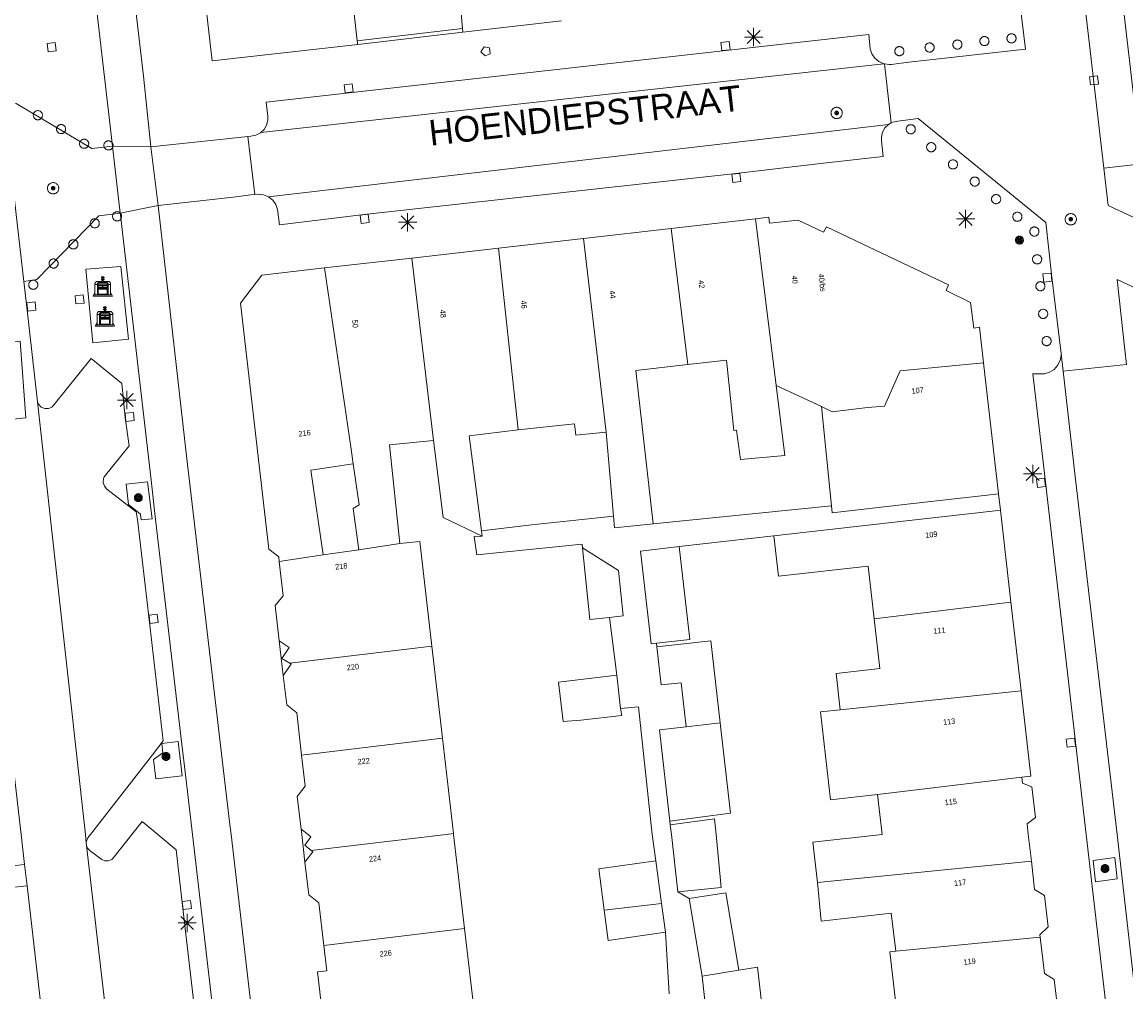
# Model space of a CAD drawing. Header units: metres. Extents: x 135779 to 137489, y 452643 to 455118.
# Tile 103 of 256: x 136227 to 136287, y 453391 to 453444. Entities that reach past the tile are written whole.
import ezdxf
from ezdxf.enums import TextEntityAlignment as Align

# ---------------------------------------------------------------- set-up
doc = ezdxf.new("R2010")
doc.units = ezdxf.units.M
for name, color, linetype, lineweight in [('KTop_BAK_Afval apart plaats', 96, 'Continuous', 13), ('KTop_NAR_Huisnummer (t)', 7, 'Continuous', 13), ('KTop_NAR_Huisnummer tijdelijk (t)', 7, 'Continuous', 13), ('KTop_ORL_Weg_Straatnaam (t)', 7, 'Continuous', 13), ('KTop_PAL_Afsluitpaal', 222, 'Continuous', 13), ('KTop_PAL_Lichtmast', 40, 'Continuous', 13), ('KTop_PND_Grondvlaksituatie van BAG-pand [tachy]', 1, 'Continuous', 13), ('KTop_PND_Pandscheiding', 40, 'Continuous', 13), ('KTop_PUT_Brandkraan of -put', 1, 'Continuous', 13), ('KTop_PUT_Inspectie- of rioolput', 15, 'Continuous', 13), ('KTop_PUT_Kolk', 15, 'Continuous', 13), ('KTop_SHD_Muur', 15, 'Continuous', 13), ('KTop_VGO_Boom', 92, 'Continuous', 13), ('KTop_WGD_Fietspad', 40, 'Continuous', 13), ('KTop_WGD_Parkeervlak', 251, 'Continuous', 13), ('KTop_WGD_Rijbaan_Lokale weg', 251, 'Continuous', 13), ('KTop_WGD_Rijbaan_Lokale weg_verkeersdrempel', 40, 'Continuous', 13), ('KTop_WGD_Voetpad', 251, 'Continuous', 13), ('KTop_WGD_Voetpad_achterpad', 251, 'Continuous', 13)]:
    doc.layers.add(name, color=color, linetype=linetype, lineweight=lineweight)
doc.styles.add('Style-ROVU', font='ROVU.shx')
doc.styles.add('Style-ROVUCURSIEF', font='ROVUCURSIEF.shx')

# ---------------------------------------------------------------- blocks, each defined once
blk = doc.blocks.new('BAK_Afval_apart_plaats')
at = {"layer": 'KTop_BAK_Afval apart plaats'}
for p, q in [((-0.43, 0.141), (-0.425, 0.168)), ((-0.43, 0.118), (-0.43, 0.141)), ((-0.29, 0.118), (-0.43, 0.118)), ((-0.43, 0.118), (-0.43, -0.457)), ((-0.29, 0.118), (-0.43, 0.118)), ((-0.425, 0.168), (-0.416, 0.193)), ((-0.416, 0.193), (-0.403, 0.215)), ((-0.403, 0.215), (-0.384, 0.24)), ((-0.384, 0.24), (-0.364, 0.258)), ((-0.364, 0.258), (-0.342, 0.272)), ((-0.342, 0.272), (0, 0.272)), ((-0.282, 0.167), (-0.29, 0.146)), ((-0.282, 0.167), (-0.29, 0.146)), ((-0.29, 0.146), (-0.29, 0.118)), ((-0.29, 0.146), (-0.29, 0.118)), ((-0.29, -0.429), (-0.29, 0.118)), ((-0.29, 0.118), (-0.29, -0.429)), ((-0.273, 0.186), (-0.282, 0.167)), ((-0.273, 0.186), (-0.282, 0.167)), ((-0.248, 0.217), (-0.273, 0.186)), ((-0.248, 0.217), (-0.273, 0.186)), ((0.248, 0.217), (-0.248, 0.217)), ((0.248, 0.217), (-0.248, 0.217)), ((-0.242, 0.081), (-0.242, 0.153)), ((-0.242, 0.153), (0.242, 0.153)), ((0.242, 0.081), (-0.242, 0.081)), ((-0.242, 0.034), (-0.242, 0.081)), ((-0.242, 0.081), (0.242, 0.081)), ((-0.242, -0.059), (-0.242, 0.034)), ((-0.242, 0.034), (0.242, 0.034)), ((0.242, 0.034), (-0.242, 0.034)), ((-0.073, 0.513), (-0.072, 0.515)), ((-0.073, 0.513), (-0.073, 0.49)), ((-0.072, 0.511), (-0.073, 0.513)), ((-0.072, 0.511), (-0.073, 0.513)), ((-0.073, 0.49), (-0.072, 0.488)), ((-0.073, 0.399), (-0.073, 0.376)), ((-0.072, 0.397), (-0.073, 0.399)), ((-0.073, 0.376), (-0.072, 0.374)), ((-0.072, 0.515), (-0.071, 0.516)), ((-0.07, 0.51), (-0.072, 0.511)), ((-0.07, 0.51), (-0.072, 0.511)), ((-0.072, 0.488), (-0.07, 0.486)), ((-0.07, 0.396), (-0.072, 0.397)), ((-0.072, 0.374), (-0.07, 0.373)), ((-0.071, 0.516), (-0.07, 0.517)), ((-0.07, 0.517), (-0.067, 0.519)), ((-0.069, 0.509), (-0.07, 0.51)), ((-0.069, 0.509), (-0.07, 0.51)), ((-0.07, 0.486), (-0.069, 0.485)), ((-0.069, 0.395), (-0.07, 0.396)), ((-0.07, 0.373), (-0.069, 0.371)), ((-0.066, 0.507), (-0.069, 0.509)), ((-0.066, 0.507), (-0.069, 0.509)), ((-0.069, 0.485), (-0.066, 0.484)), ((-0.066, 0.394), (-0.069, 0.395)), ((-0.069, 0.371), (-0.066, 0.37)), ((-0.067, 0.519), (-0.065, 0.52)), ((-0.063, 0.506), (-0.066, 0.507)), ((-0.063, 0.506), (-0.066, 0.507)), ((-0.066, 0.484), (-0.063, 0.483)), ((-0.063, 0.392), (-0.066, 0.394)), ((-0.066, 0.37), (-0.063, 0.369)), ((-0.065, 0.52), (-0.061, 0.521)), ((-0.059, 0.505), (-0.063, 0.506)), ((-0.059, 0.505), (-0.063, 0.506)), ((-0.063, 0.483), (-0.059, 0.482)), ((-0.059, 0.391), (-0.063, 0.392)), ((-0.063, 0.369), (-0.059, 0.368)), ((-0.061, 0.521), (-0.055, 0.523)), ((-0.054, 0.504), (-0.059, 0.505)), ((-0.054, 0.504), (-0.059, 0.505)), ((-0.059, 0.482), (-0.054, 0.481)), ((-0.054, 0.39), (-0.059, 0.391)), ((-0.059, 0.368), (-0.054, 0.367)), ((-0.055, 0.523), (-0.049, 0.524)), ((-0.048, 0.503), (-0.054, 0.504)), ((-0.048, 0.503), (-0.054, 0.504)), ((-0.054, 0.481), (-0.048, 0.48)), ((-0.048, 0.389), (-0.054, 0.39)), ((-0.054, 0.367), (-0.048, 0.366)), ((-0.049, 0.524), (-0.043, 0.525)), ((-0.043, 0.502), (-0.048, 0.503)), ((-0.043, 0.502), (-0.048, 0.503)), ((-0.048, 0.48), (-0.043, 0.479)), ((-0.043, 0.388), (-0.048, 0.389)), ((-0.048, 0.366), (-0.043, 0.365)), ((-0.043, 0.525), (-0.035, 0.526)), ((-0.036, 0.501), (-0.043, 0.502)), ((-0.036, 0.501), (-0.043, 0.502)), ((-0.043, 0.479), (-0.036, 0.478)), ((-0.036, 0.388), (-0.043, 0.388)), ((-0.043, 0.365), (-0.036, 0.364)), ((-0.03, 0.501), (-0.036, 0.501)), ((-0.03, 0.501), (-0.036, 0.501)), ((-0.036, 0.478), (-0.03, 0.478)), ((-0.03, 0.387), (-0.036, 0.388)), ((-0.036, 0.364), (-0.03, 0.364)), ((-0.035, 0.526), (-0.029, 0.527)), ((-0.021, 0.5), (-0.03, 0.501)), ((-0.021, 0.5), (-0.03, 0.501)), ((-0.03, 0.478), (-0.028, 0.478)), ((-0.021, 0.387), (-0.03, 0.387)), ((-0.03, 0.364), (-0.028, 0.364)), ((-0.029, 0.527), (-0.023, 0.527)), ((-0.028, 0.478), (-0.021, 0.477)), ((-0.028, 0.468), (-0.028, 0.478)), ((-0.028, 0.478), (-0.021, 0.477)), ((-0.028, 0.4), (-0.028, 0.468)), ((-0.028, 0.468), (-0.021, 0.468)), ((-0.021, 0.468), (-0.028, 0.468)), ((-0.021, 0.4), (-0.028, 0.4)), ((-0.028, 0.364), (-0.021, 0.363)), ((-0.028, 0.355), (-0.028, 0.364)), ((-0.028, 0.364), (-0.021, 0.363)), ((-0.028, 0.272), (-0.028, 0.355)), ((-0.028, 0.355), (-0.021, 0.354)), ((-0.021, 0.354), (-0.028, 0.355)), ((0.028, 0.272), (-0.028, 0.272)), ((-0.023, 0.527), (-0.013, 0.528)), ((-0.014, 0.5), (-0.021, 0.5)), ((-0.014, 0.5), (-0.021, 0.5)), ((-0.021, 0.477), (-0.014, 0.477)), ((-0.021, 0.477), (-0.014, 0.477)), ((-0.021, 0.468), (-0.014, 0.468)), ((-0.014, 0.468), (-0.021, 0.468)), ((-0.014, 0.399), (-0.021, 0.4)), ((-0.014, 0.386), (-0.021, 0.387)), ((-0.021, 0.363), (-0.014, 0.363)), ((-0.021, 0.363), (-0.014, 0.363)), ((-0.021, 0.354), (-0.014, 0.354)), ((-0.014, 0.354), (-0.021, 0.354)), ((0, 0.5), (-0.014, 0.5)), ((0, 0.5), (-0.014, 0.5)), ((-0.014, 0.477), (0, 0.477)), ((-0.014, 0.477), (0, 0.477)), ((-0.014, 0.468), (0, 0.468)), ((0, 0.468), (-0.014, 0.468)), ((0, 0.399), (-0.014, 0.399)), ((0, 0.386), (-0.014, 0.386)), ((-0.014, 0.363), (0, 0.363)), ((-0.014, 0.363), (0, 0.363)), ((-0.014, 0.354), (0, 0.354)), ((0, 0.354), (-0.014, 0.354)), ((-0.013, 0.528), (-0.005, 0.528)), ((-0.005, 0.528), (0, 0.528)), ((0, 0.528), (0.005, 0.528)), ((0, 0.5), (0, 0.477)), ((0, 0.477), (0, 0.5)), ((0, 0.477), (0, 0.5)), ((0, 0.5), (0.014, 0.5)), ((0.014, 0.5), (0, 0.5)), ((0.014, 0.477), (0, 0.477)), ((0, 0.477), (0.014, 0.477)), ((0.014, 0.468), (0, 0.468)), ((0, 0.468), (0, 0.399)), ((0, 0.468), (0, 0.399)), ((0.014, 0.468), (0, 0.468)), ((0, 0.399), (0.014, 0.399)), ((0, 0.363), (0, 0.386)), ((0, 0.363), (0, 0.386)), ((0, 0.386), (0.014, 0.386)), ((0.014, 0.363), (0, 0.363)), ((0, 0.363), (0.014, 0.363)), ((0, 0.354), (0.014, 0.354)), ((0, 0.272), (0, 0.354)), ((0, 0.354), (0, 0.272)), ((0.014, 0.354), (0, 0.354)), ((0, 0.272), (0.342, 0.272)), ((0.028, 0.272), (0, 0.272)), ((0, 0.272), (0.028, 0.272)), ((0.005, 0.528), (0.013, 0.528)), ((0.013, 0.528), (0.023, 0.527)), ((0.014, 0.5), (0.021, 0.5)), ((0.021, 0.5), (0.014, 0.5)), ((0.021, 0.477), (0.014, 0.477)), ((0.014, 0.477), (0.021, 0.477)), ((0.021, 0.468), (0.014, 0.468)), ((0.021, 0.468), (0.014, 0.468)), ((0.014, 0.399), (0.021, 0.4)), ((0.014, 0.386), (0.021, 0.387)), ((0.021, 0.363), (0.014, 0.363)), ((0.014, 0.363), (0.021, 0.363)), ((0.014, 0.354), (0.021, 0.354)), ((0.021, 0.354), (0.014, 0.354)), ((0.021, 0.5), (0.03, 0.501)), ((0.03, 0.501), (0.021, 0.5)), ((0.028, 0.478), (0.021, 0.477)), ((0.021, 0.477), (0.028, 0.478)), ((0.021, 0.468), (0.028, 0.468)), ((0.028, 0.468), (0.021, 0.468)), ((0.028, 0.468), (0.021, 0.468)), ((0.021, 0.4), (0.028, 0.4)), ((0.021, 0.387), (0.03, 0.387)), ((0.028, 0.364), (0.021, 0.363)), ((0.021, 0.363), (0.028, 0.364)), ((0.021, 0.354), (0.028, 0.355)), ((0.028, 0.355), (0.021, 0.354)), ((0.023, 0.527), (0.029, 0.527)), ((0.03, 0.478), (0.028, 0.478)), ((0.028, 0.478), (0.028, 0.468)), ((0.028, 0.4), (0.028, 0.468)), ((0.03, 0.364), (0.028, 0.364)), ((0.028, 0.364), (0.028, 0.355)), ((0.028, 0.355), (0.028, 0.272)), ((0.029, 0.527), (0.035, 0.526)), ((0.03, 0.501), (0.036, 0.501)), ((0.036, 0.501), (0.03, 0.501)), ((0.036, 0.478), (0.03, 0.478)), ((0.03, 0.387), (0.036, 0.388)), ((0.036, 0.364), (0.03, 0.364)), ((0.035, 0.526), (0.043, 0.525)), ((0.036, 0.501), (0.043, 0.502)), ((0.043, 0.502), (0.036, 0.501)), ((0.043, 0.479), (0.036, 0.478)), ((0.036, 0.388), (0.043, 0.388)), ((0.043, 0.365), (0.036, 0.364)), ((0.043, 0.525), (0.049, 0.524)), ((0.043, 0.502), (0.048, 0.503)), ((0.048, 0.503), (0.043, 0.502)), ((0.048, 0.48), (0.043, 0.479)), ((0.043, 0.388), (0.048, 0.389)), ((0.048, 0.366), (0.043, 0.365)), ((0.048, 0.503), (0.054, 0.504)), ((0.054, 0.504), (0.048, 0.503)), ((0.054, 0.481), (0.048, 0.48)), ((0.048, 0.389), (0.054, 0.39)), ((0.054, 0.367), (0.048, 0.366)), ((0.049, 0.524), (0.055, 0.523)), ((0.054, 0.504), (0.059, 0.505)), ((0.059, 0.505), (0.054, 0.504)), ((0.059, 0.482), (0.054, 0.481)), ((0.054, 0.39), (0.059, 0.391)), ((0.059, 0.368), (0.054, 0.367)), ((0.055, 0.523), (0.061, 0.521)), ((0.059, 0.505), (0.063, 0.506)), ((0.063, 0.506), (0.059, 0.505)), ((0.063, 0.483), (0.059, 0.482)), ((0.059, 0.391), (0.063, 0.392)), ((0.063, 0.369), (0.059, 0.368)), ((0.061, 0.521), (0.065, 0.52)), ((0.063, 0.506), (0.066, 0.507)), ((0.066, 0.507), (0.063, 0.506)), ((0.066, 0.484), (0.063, 0.483)), ((0.063, 0.392), (0.066, 0.394)), ((0.066, 0.37), (0.063, 0.369)), ((0.065, 0.52), (0.067, 0.519)), ((0.066, 0.507), (0.069, 0.509)), ((0.069, 0.509), (0.066, 0.507)), ((0.069, 0.485), (0.066, 0.484)), ((0.066, 0.394), (0.069, 0.395)), ((0.069, 0.371), (0.066, 0.37)), ((0.067, 0.519), (0.07, 0.517)), ((0.069, 0.509), (0.07, 0.51)), ((0.07, 0.51), (0.069, 0.509)), ((0.07, 0.486), (0.069, 0.485)), ((0.069, 0.395), (0.07, 0.396)), ((0.07, 0.373), (0.069, 0.371)), ((0.07, 0.517), (0.071, 0.516)), ((0.07, 0.51), (0.072, 0.511)), ((0.072, 0.511), (0.07, 0.51)), ((0.072, 0.488), (0.07, 0.486)), ((0.07, 0.396), (0.072, 0.397)), ((0.072, 0.374), (0.07, 0.373)), ((0.071, 0.516), (0.072, 0.515)), ((0.072, 0.515), (0.073, 0.513)), ((0.072, 0.511), (0.073, 0.513)), ((0.073, 0.513), (0.072, 0.511)), ((0.073, 0.49), (0.072, 0.488)), ((0.072, 0.397), (0.073, 0.399)), ((0.073, 0.376), (0.072, 0.374)), ((0.073, 0.513), (0.073, 0.49)), ((0.073, 0.399), (0.073, 0.376)), ((0.242, 0.153), (0.242, 0.081)), ((0.242, 0.081), (0.242, 0.034)), ((0.242, 0.034), (0.242, -0.059)), ((0.273, 0.186), (0.248, 0.217)), ((0.273, 0.186), (0.248, 0.217)), ((0.282, 0.167), (0.273, 0.186)), ((0.282, 0.167), (0.273, 0.186)), ((0.29, 0.146), (0.282, 0.167)), ((0.29, 0.146), (0.282, 0.167)), ((0.29, 0.118), (0.29, 0.146)), ((0.29, 0.118), (0.29, 0.146)), ((0.43, 0.118), (0.29, 0.118)), ((0.29, 0.118), (0.29, -0.429)), ((0.43, 0.118), (0.29, 0.118)), ((0.29, -0.429), (0.29, 0.118)), ((0.342, 0.272), (0.364, 0.258)), ((0.364, 0.258), (0.384, 0.24)), ((0.384, 0.24), (0.403, 0.215)), ((0.403, 0.215), (0.416, 0.193)), ((0.416, 0.193), (0.425, 0.168)), ((0.425, 0.168), (0.43, 0.141)), ((0.43, 0.141), (0.43, 0.118)), ((0.43, -0.457), (0.43, 0.118)), ((-0.528, -0.528), (-0.43, -0.332)), ((0.528, -0.528), (-0.528, -0.528)), ((-0.43, -0.332), (-0.43, -0.457)), ((-0.43, -0.457), (0.43, -0.457)), ((-0.43, -0.457), (0.43, -0.457)), ((0.29, -0.429), (-0.29, -0.429)), ((-0.29, -0.429), (0.29, -0.429)), ((0.242, -0.059), (-0.242, -0.059)), ((-0.242, -0.059), (-0.242, -0.092)), ((0.242, -0.059), (-0.242, -0.059)), ((-0.242, -0.092), (0.242, -0.092)), ((-0.242, -0.11), (-0.242, -0.092)), ((-0.242, -0.092), (0.242, -0.092)), ((0.242, -0.11), (-0.242, -0.11)), ((0.242, -0.11), (-0.242, -0.11)), ((-0.242, -0.147), (0.242, -0.147)), ((-0.242, -0.41), (-0.242, -0.147)), ((0.242, -0.41), (-0.242, -0.41)), ((0.242, -0.11), (0.242, -0.059)), ((0.242, -0.092), (0.242, -0.11)), ((0.242, -0.092), (0.242, -0.11)), ((0.242, -0.147), (0.242, -0.41)), ((0.43, -0.457), (0.43, -0.332)), ((0.43, -0.332), (0.528, -0.528))]:
    blk.add_line(p, q, dxfattribs=at)
at = {"layer": 'KTop_BAK_Afval apart plaats', "flags": 128}
blk.add_lwpolyline([(0.029, 0.413), (0.035, 0.412), (0.043, 0.411), (0.049, 0.41), (0.055, 0.409), (0.061, 0.407), (0.065, 0.406), (0.067, 0.405), (0.07, 0.403), (0.071, 0.402), (0.072, 0.401), (0.073, 0.399), (0.072, 0.397), (0.07, 0.396), (0.069, 0.395), (0.066, 0.394), (0.063, 0.392), (0.059, 0.391), (0.054, 0.39), (0.048, 0.389), (0.043, 0.388), (0.036, 0.388), (0.03, 0.387), (0.021, 0.387), (0.014, 0.386), (0, 0.386), (-0.014, 0.386), (-0.021, 0.387), (-0.03, 0.387), (-0.036, 0.388), (-0.043, 0.388), (-0.048, 0.389), (-0.054, 0.39), (-0.059, 0.391), (-0.063, 0.392), (-0.066, 0.394), (-0.069, 0.395), (-0.07, 0.396), (-0.072, 0.397), (-0.073, 0.399), (-0.072, 0.401), (-0.071, 0.402), (-0.07, 0.403), (-0.067, 0.405), (-0.065, 0.406), (-0.061, 0.407), (-0.055, 0.409), (-0.049, 0.41), (-0.043, 0.411), (-0.035, 0.412), (-0.029, 0.413), (-0.028, 0.413), (-0.028, 0.4), (-0.021, 0.4), (-0.014, 0.399), (0, 0.399), (0.014, 0.399), (0.021, 0.4), (0.028, 0.4), (0.028, 0.413), (0.029, 0.413), (0.028, 0.413)], dxfattribs=at)
at = {"layer": 'KTop_BAK_Afval apart plaats'}
for p in [(0, 0), (-0.43, -0.457)]:
    blk.add_point(p, dxfattribs=at)
blk = doc.blocks.new('PAL_Lichtmast')
at = {"layer": 'KTop_PAL_Lichtmast'}
for p, q in [((-0.354, -0.354), (0.354, 0.354)), ((0.354, -0.354), (-0.354, 0.354)), ((0, -0.5), (0, 0.5)), ((-0.5, 0), (0.5, 0))]:
    blk.add_line(p, q, dxfattribs=at)
blk = doc.blocks.new('PAL_Afsluitpaal')
at = {"layer": 'KTop_PAL_Afsluitpaal', "flags": 128}
blk.add_lwpolyline([(0.25, 0), (0.249, 0.026), (0.245, 0.052), (0.238, 0.077), (0.228, 0.102), (0.217, 0.125), (0.202, 0.147), (0.186, 0.167), (0.167, 0.186), (0.147, 0.202), (0.125, 0.217), (0.102, 0.228), (0.077, 0.238), (0.052, 0.245), (0.026, 0.249), (0, 0.25), (-0.026, 0.249), (-0.052, 0.245), (-0.077, 0.238), (-0.102, 0.228), (-0.125, 0.217), (-0.147, 0.202), (-0.167, 0.186), (-0.186, 0.167), (-0.202, 0.147), (-0.217, 0.125), (-0.228, 0.102), (-0.238, 0.077), (-0.245, 0.052), (-0.249, 0.026), (-0.25, 0), (-0.249, -0.026), (-0.245, -0.052), (-0.238, -0.077), (-0.228, -0.102), (-0.217, -0.125), (-0.202, -0.147), (-0.186, -0.167), (-0.167, -0.186), (-0.147, -0.202), (-0.125, -0.217), (-0.102, -0.228), (-0.077, -0.238), (-0.052, -0.245), (-0.026, -0.249), (0, -0.25), (0.026, -0.249), (0.052, -0.245), (0.077, -0.238), (0.102, -0.228), (0.125, -0.217), (0.147, -0.202), (0.167, -0.186), (0.186, -0.167), (0.202, -0.147), (0.217, -0.125), (0.228, -0.102), (0.238, -0.077), (0.245, -0.052), (0.249, -0.026), (0.25, 0)], dxfattribs=at)
blk = doc.blocks.new('PUT_Brandkraan_of_-put')
at = {"layer": 'KTop_PUT_Brandkraan of -put'}
for p, q in [((-0.25, 0.034), (0, 0.25)), ((-0.158, -0.25), (-0.25, 0.034)), ((0, 0.25), (0.25, 0.033)), ((0.25, 0.033), (0.158, -0.25)), ((0.158, -0.25), (-0.158, -0.25))]:
    blk.add_line(p, q, dxfattribs=at)
blk = doc.blocks.new('PUT_Inspectie-_of_rioolput')
at = {"layer": 'KTop_PUT_Inspectie- of rioolput', "flags": 128}
for points in [[(0.31, 0), (0.308, 0.032), (0.303, 0.064), (0.294, 0.095), (0.283, 0.126), (0.268, 0.155), (0.25, 0.182), (0.23, 0.207), (0.207, 0.23), (0.182, 0.25), (0.154, 0.268), (0.126, 0.283), (0.095, 0.294), (0.064, 0.303), (0.032, 0.308), (0, 0.309), (-0.032, 0.308), (-0.064, 0.303), (-0.096, 0.294), (-0.126, 0.283), (-0.155, 0.268), (-0.182, 0.25), (-0.207, 0.23), (-0.23, 0.207), (-0.25, 0.182), (-0.268, 0.154), (-0.283, 0.126), (-0.294, 0.095), (-0.303, 0.064), (-0.308, 0.032), (-0.309, 0), (-0.308, -0.032), (-0.303, -0.064), (-0.294, -0.096), (-0.283, -0.126), (-0.268, -0.155), (-0.25, -0.182), (-0.23, -0.207), (-0.207, -0.23), (-0.182, -0.25), (-0.155, -0.268), (-0.126, -0.283), (-0.096, -0.294), (-0.064, -0.303), (-0.032, -0.308), (0, -0.309), (0.032, -0.308), (0.064, -0.303), (0.095, -0.294), (0.126, -0.283), (0.155, -0.268), (0.182, -0.25), (0.207, -0.23), (0.23, -0.207), (0.25, -0.182), (0.268, -0.155), (0.283, -0.126), (0.294, -0.096), (0.303, -0.064), (0.308, -0.032), (0.31, 0)], [(0.095, 0), (0.094, 0.009), (0.092, 0.019), (0.09, 0.029), (0.086, 0.038), (0.082, 0.047), (0.076, 0.055), (0.07, 0.063), (0.063, 0.07), (0.055, 0.076), (0.047, 0.082), (0.038, 0.086), (0.029, 0.09), (0.019, 0.092), (0.009, 0.094), (0, 0.094), (-0.01, 0.094), (-0.02, 0.092), (-0.029, 0.09), (-0.039, 0.086), (-0.048, 0.082), (-0.056, 0.076), (-0.064, 0.07), (-0.071, 0.063), (-0.077, 0.055), (-0.082, 0.047), (-0.087, 0.038), (-0.09, 0.029), (-0.093, 0.019), (-0.094, 0.009), (-0.095, 0), (-0.094, -0.01), (-0.093, -0.02), (-0.09, -0.029), (-0.087, -0.039), (-0.082, -0.048), (-0.077, -0.056), (-0.071, -0.064), (-0.064, -0.071), (-0.056, -0.077), (-0.047, -0.082), (-0.039, -0.087), (-0.029, -0.09), (-0.02, -0.093), (-0.01, -0.094), (0, -0.095), (0.009, -0.094), (0.019, -0.093), (0.029, -0.09), (0.038, -0.087), (0.047, -0.082), (0.055, -0.077), (0.063, -0.071), (0.07, -0.064), (0.076, -0.056), (0.082, -0.047), (0.086, -0.039), (0.09, -0.029), (0.092, -0.02), (0.094, -0.01), (0.095, 0)], [(0.035, 0), (0.034, 0.003), (0.034, 0.007), (0.033, 0.01), (0.031, 0.014), (0.03, 0.017), (0.028, 0.02), (0.026, 0.023), (0.023, 0.026), (0.02, 0.028), (0.017, 0.03), (0.014, 0.031), (0.01, 0.033), (0.007, 0.034), (0.003, 0.034), (0, 0.034), (-0.004, 0.034), (-0.007, 0.034), (-0.011, 0.033), (-0.014, 0.031), (-0.018, 0.03), (-0.021, 0.028), (-0.023, 0.026), (-0.026, 0.023), (-0.028, 0.02), (-0.03, 0.017), (-0.032, 0.014), (-0.033, 0.01), (-0.034, 0.007), (-0.035, 0.003), (-0.035, 0), (-0.035, -0.004), (-0.034, -0.007), (-0.033, -0.011), (-0.032, -0.014), (-0.03, -0.018), (-0.028, -0.021), (-0.026, -0.023), (-0.023, -0.026), (-0.021, -0.028), (-0.017, -0.03), (-0.014, -0.032), (-0.011, -0.033), (-0.007, -0.034), (-0.004, -0.035), (0, -0.035), (0.003, -0.035), (0.007, -0.034), (0.01, -0.033), (0.014, -0.032), (0.017, -0.03), (0.02, -0.028), (0.023, -0.026), (0.026, -0.023), (0.028, -0.021), (0.03, -0.017), (0.031, -0.014), (0.033, -0.011), (0.034, -0.007), (0.034, -0.004), (0.035, 0)], [(0.01, 0.02), (0.007, 0.02), (0.005, 0.021), (0.003, 0.022), (0.001, 0.022), (-0.001, 0.022), (-0.004, 0.022), (-0.006, 0.021), (-0.008, 0.02), (-0.01, 0.019), (-0.012, 0.018), (-0.014, 0.017), (-0.016, 0.015), (-0.017, 0.013), (-0.019, 0.012), (-0.02, 0.009), (-0.021, 0.007), (-0.022, 0.005), (-0.022, 0.003), (-0.022, 0.001), (-0.022, -0.001), (-0.022, -0.004), (-0.022, -0.006), (-0.021, -0.008), (-0.02, -0.01), (-0.019, -0.012), (-0.017, -0.014), (-0.016, -0.016), (-0.014, -0.017), (-0.012, -0.019), (-0.01, -0.02), (-0.008, -0.021), (-0.006, -0.022), (-0.003, -0.022), (-0.001, -0.022), (0.001, -0.022), (0.003, -0.022), (0.005, -0.022), (0.008, -0.021), (0.01, -0.02), (0.012, -0.019), (0.014, -0.017), (0.015, -0.016), (0.017, -0.014), (0.018, -0.012), (0.02, -0.01), (0.02, -0.008), (0.021, -0.006), (0.022, -0.003), (0.022, -0.001), (0.022, 0.001), (0.022, 0.003), (0.021, 0.005), (0.02, 0.008), (0.019, 0.01), (0.018, 0.012), (0.017, 0.014), (0.015, 0.015), (0.013, 0.017), (0.012, 0.018), (0.01, 0.02)]]:
    blk.add_lwpolyline(points, dxfattribs=at)
blk = doc.blocks.new('PUT_Kolk')
at = {"layer": 'KTop_PUT_Kolk', "flags": 128}
blk.add_lwpolyline([(0.225, -0.225), (0.225, 0.225), (-0.225, 0.225), (-0.225, -0.225), (0.225, -0.225)], dxfattribs=at)
blk = doc.blocks.new('VGO_Boom')
at = {"layer": 'KTop_VGO_Boom', "flags": 128}
for points in [[(0.215, 0), (0.214, 0.022), (0.21, 0.045), (0.204, 0.066), (0.196, 0.087), (0.186, 0.108), (0.174, 0.126), (0.16, 0.144), (0.144, 0.16), (0.126, 0.174), (0.107, 0.186), (0.087, 0.196), (0.066, 0.204), (0.045, 0.21), (0.022, 0.214), (-0.001, 0.215), (-0.023, 0.214), (-0.045, 0.21), (-0.067, 0.204), (-0.088, 0.196), (-0.108, 0.186), (-0.127, 0.174), (-0.144, 0.16), (-0.16, 0.144), (-0.174, 0.126), (-0.187, 0.107), (-0.197, 0.087), (-0.205, 0.066), (-0.211, 0.045), (-0.214, 0.022), (-0.215, -0.001), (-0.214, -0.023), (-0.211, -0.045), (-0.205, -0.067), (-0.197, -0.088), (-0.187, -0.108), (-0.174, -0.127), (-0.16, -0.144), (-0.144, -0.16), (-0.127, -0.174), (-0.108, -0.187), (-0.088, -0.197), (-0.067, -0.205), (-0.045, -0.211), (-0.023, -0.214), (0, -0.215), (0.022, -0.214), (0.045, -0.211), (0.066, -0.205), (0.087, -0.197), (0.108, -0.187), (0.126, -0.174), (0.144, -0.16), (0.16, -0.144), (0.174, -0.127), (0.186, -0.108), (0.196, -0.088), (0.204, -0.067), (0.21, -0.045), (0.214, -0.023), (0.215, -0.001)], [(0.155, 0), (0.154, 0.016), (0.152, 0.032), (0.147, 0.048), (0.142, 0.063), (0.134, 0.078), (0.125, 0.091), (0.115, 0.104), (0.104, 0.115), (0.091, 0.125), (0.077, 0.134), (0.063, 0.142), (0.048, 0.147), (0.032, 0.152), (0.016, 0.154), (-0.001, 0.155), (-0.017, 0.154), (-0.033, 0.152), (-0.048, 0.147), (-0.064, 0.142), (-0.078, 0.134), (-0.092, 0.125), (-0.104, 0.115), (-0.116, 0.104), (-0.126, 0.091), (-0.135, 0.077), (-0.142, 0.063), (-0.148, 0.048), (-0.152, 0.032), (-0.155, 0.016), (-0.155, -0.001), (-0.155, -0.017), (-0.152, -0.033), (-0.148, -0.048), (-0.142, -0.064), (-0.135, -0.078), (-0.126, -0.092), (-0.116, -0.104), (-0.104, -0.116), (-0.092, -0.126), (-0.078, -0.135), (-0.064, -0.142), (-0.048, -0.148), (-0.033, -0.152), (-0.017, -0.155), (0, -0.155), (0.016, -0.155), (0.032, -0.152), (0.048, -0.148), (0.063, -0.142), (0.078, -0.135), (0.091, -0.126), (0.104, -0.116), (0.115, -0.104), (0.125, -0.092), (0.134, -0.078), (0.142, -0.064), (0.147, -0.048), (0.152, -0.033), (0.154, -0.017), (0.155, -0.001)], [(0.095, 0), (0.094, 0.01), (0.093, 0.02), (0.09, 0.029), (0.087, 0.039), (0.082, 0.048), (0.077, 0.056), (0.071, 0.064), (0.064, 0.071), (0.056, 0.077), (0.047, 0.082), (0.039, 0.087), (0.029, 0.09), (0.02, 0.093), (0.01, 0.094), (-0.001, 0.095), (-0.01, 0.094), (-0.02, 0.093), (-0.03, 0.09), (-0.039, 0.087), (-0.048, 0.082), (-0.056, 0.077), (-0.064, 0.071), (-0.071, 0.064), (-0.077, 0.056), (-0.083, 0.047), (-0.087, 0.039), (-0.091, 0.029), (-0.093, 0.02), (-0.095, 0.01), (-0.095, -0.001), (-0.095, -0.01), (-0.093, -0.02), (-0.091, -0.03), (-0.087, -0.039), (-0.083, -0.048), (-0.077, -0.056), (-0.071, -0.064), (-0.064, -0.071), (-0.056, -0.077), (-0.048, -0.083), (-0.039, -0.087), (-0.03, -0.091), (-0.02, -0.093), (-0.01, -0.095), (0, -0.095), (0.01, -0.095), (0.02, -0.093), (0.029, -0.091), (0.039, -0.087), (0.048, -0.083), (0.056, -0.077), (0.064, -0.071), (0.071, -0.064), (0.077, -0.056), (0.082, -0.048), (0.087, -0.039), (0.09, -0.03), (0.093, -0.02), (0.094, -0.01), (0.095, -0.001)], [(0.035, 0), (0.035, 0.004), (0.034, 0.007), (0.033, 0.011), (0.032, 0.014), (0.03, 0.018), (0.028, 0.021), (0.026, 0.023), (0.023, 0.026), (0.021, 0.028), (0.017, 0.03), (0.014, 0.032), (0.011, 0.033), (0.007, 0.034), (0.004, 0.035), (-0.001, 0.035), (-0.004, 0.035), (-0.008, 0.034), (-0.011, 0.033), (-0.015, 0.032), (-0.018, 0.03), (-0.021, 0.028), (-0.024, 0.026), (-0.027, 0.023), (-0.029, 0.021), (-0.031, 0.017), (-0.032, 0.014), (-0.034, 0.011), (-0.035, 0.007), (-0.035, 0.004), (-0.035, -0.001), (-0.035, -0.004), (-0.035, -0.008), (-0.034, -0.011), (-0.032, -0.015), (-0.031, -0.018), (-0.029, -0.021), (-0.027, -0.024), (-0.024, -0.027), (-0.021, -0.029), (-0.018, -0.031), (-0.015, -0.032), (-0.011, -0.034), (-0.008, -0.035), (-0.004, -0.035), (0, -0.035), (0.004, -0.035), (0.007, -0.035), (0.011, -0.034), (0.014, -0.032), (0.018, -0.031), (0.021, -0.029), (0.023, -0.027), (0.026, -0.024), (0.028, -0.021), (0.03, -0.018), (0.032, -0.015), (0.033, -0.011), (0.034, -0.008), (0.035, -0.004), (0.035, 0)]]:
    blk.add_lwpolyline(points, dxfattribs=at)

msp = doc.modelspace()

# ---------------------------------------------------------------- linework, layer by layer
at = {"layer": 'KTop_PND_Grondvlaksituatie van BAG-pand [tachy]', "flags": 128}
for points in [[(136250.633, 453448.978), (136251.081, 453444.06)], [(136245.327, 453443.387), (136244.745, 453448.488)], [(136236.807, 453447.397), (136237.392, 453442.289), (136245.35, 453443.188)], [(136251.099, 453443.861), (136251.081, 453444.06)], [(136251.099, 453443.861), (136256.497, 453444.469)], [(136245.327, 453443.387), (136245.35, 453443.188)], [(136279.569, 453425.786), (136279.348, 453427.727), (136279.023, 453427.669), (136278.858, 453429.089), (136277.525, 453429.733), (136277.64, 453430.042), (136272.539, 453432.466), (136270.974, 453433.21), (136270.814, 453432.921), (136269.434, 453433.583), (136267.854, 453433.409), (136267.817, 453433.737), (136267.097, 453433.655)], [(136262.493, 453433.13), (136257.693, 453432.583)], [(136267.097, 453433.655), (136262.493, 453433.13)], [(136257.693, 453432.583), (136253.049, 453432.053)], [(136253.049, 453432.053), (136248.315, 453431.513)], [(136248.315, 453431.513), (136243.535, 453430.968)], [(136243.535, 453430.968), (136240.102, 453430.577), (136238.936, 453429.046), (136240.483, 453415.589), (136241.031, 453415.179), (136241.06, 453414.927)], [(136263.393, 453425.684), (136265.517, 453425.927), (136265.905, 453422.087), (136266.057, 453422.099), (136266.281, 453420.508), (136268.695, 453420.721), (136268.222, 453424.55)], [(136261.495, 453416.977), (136260.55, 453425.359), (136263.393, 453425.684)], [(136280.385, 453418.626), (136279.569, 453425.786)], [(136268.222, 453424.55), (136270.705, 453423.39)], [(136270.705, 453423.39), (136271.246, 453417.968)], [(136254.111, 453422.126), (136257.208, 453422.455), (136257.274, 453421.828), (136258.922, 453421.993)], [(136252.115, 453416.594), (136251.444, 453421.799), (136254.111, 453422.126)], [(136258.922, 453421.993), (136259.324, 453417.398)], [(136247.656, 453415.902), (136247.077, 453421.297), (136249.489, 453421.535)], [(136249.489, 453421.535), (136250.019, 453417.333), (136252.151, 453416.315)], [(136243.452, 453415.281), (136242.786, 453419.925), (136245.102, 453420.257)], [(136245.102, 453420.257), (136245.424, 453418.014), (136245.092, 453417.814), (136245.409, 453415.57)], [(136271.246, 453417.968), (136271.289, 453417.59), (136275.387, 453418.056), (136280.087, 453418.592), (136280.385, 453418.626)], [(136259.324, 453417.398), (136259.387, 453416.764), (136261.495, 453416.977)], [(136280.487, 453417.732), (136280.189, 453417.698), (136275.489, 453417.162), (136268.097, 453416.323)], [(136281.06, 453412.705), (136280.487, 453417.732)], [(136252.151, 453416.315), (136252.115, 453416.594)], [(136268.097, 453416.323), (136268.347, 453414.117), (136273.256, 453414.674), (136273.586, 453411.782)], [(136245.409, 453415.57), (136243.452, 453415.281)], [(136249.401, 453410.288), (136248.738, 453416.015), (136247.656, 453415.902)], [(136259.122, 453411.87), (136259.863, 453411.946), (136259.601, 453414.433), (136257.638, 453415.672)], [(136257.638, 453415.672), (136258.036, 453411.759), (136259.122, 453411.87)], [(136262.931, 453415.736), (136260.813, 453415.496), (136261.388, 453410.418), (136261.681, 453410.451)], [(136261.681, 453410.451), (136263.506, 453410.658), (136262.931, 453415.736)], [(136241.06, 453414.927), (136241.277, 453413.053), (136240.837, 453412.51), (136241.059, 453410.59)], [(136281.612, 453407.858), (136281.06, 453412.705)], [(136273.586, 453411.782), (136273.894, 453409.081), (136271.5, 453408.809), (136271.726, 453406.822)], [(136241.059, 453410.59), (136241.597, 453410.221), (136241.208, 453409.621), (136241.643, 453409.361)], [(136249.983, 453405.259), (136249.401, 453410.288)], [(136265.166, 453406.101), (136264.655, 453410.593), (136261.709, 453410.264)], [(136261.709, 453410.264), (136261.942, 453408.177), (136263.024, 453408.298), (136263.299, 453405.889)], [(136241.643, 453409.361), (136241.712, 453409.32), (136241.28, 453408.685)], [(136241.28, 453408.685), (136241.465, 453407.088), (136242.012, 453406.647), (136242.277, 453404.341)], [(136259.52, 453408.704), (136256.333, 453408.327), (136256.585, 453406.169), (136257.55, 453406.257), (136259.788, 453406.513), (136259.721, 453406.889)], [(136259.721, 453406.889), (136259.52, 453408.704)], [(136281.648, 453403.131), (136282.144, 453403.188), (136281.612, 453407.858)], [(136271.726, 453406.822), (136270.652, 453406.7), (136271.2, 453401.891), (136273.774, 453402.183)], [(136262.417, 453400.726), (136265.728, 453401.166), (136265.166, 453406.101)], [(136263.299, 453405.889), (136261.848, 453405.723), (136262.417, 453400.726)], [(136250.586, 453400.048), (136249.983, 453405.259)], [(136242.277, 453404.341), (136242.472, 453402.636), (136242.045, 453402.083), (136242.252, 453400.299)], [(136282.178, 453398.542), (136282.01, 453400), (136281.942, 453400.588), (136282.406, 453400.923), (136282.2, 453402.607), (136281.685, 453402.813), (136281.648, 453403.131)], [(136273.774, 453402.183), (136274.023, 453400), (136270.223, 453399.576), (136270.477, 453397.377)], [(136262.855, 453396.874), (136265.212, 453397.1), (136264.937, 453400), (136264.855, 453400.866), (136262.439, 453400.537)], [(136262.439, 453400.537), (136262.5, 453400), (136262.855, 453396.874)], [(136242.252, 453400.299), (136242.639, 453400), (136242.794, 453399.88), (136242.456, 453399.417), (136242.805, 453399.118)], [(136251.188, 453394.865), (136250.592, 453400), (136250.586, 453400.048)], [(136242.805, 453399.118), (136242.891, 453399.045), (136242.461, 453398.492)], [(136242.461, 453398.492), (136242.668, 453396.703), (136243.221, 453396.274), (136243.492, 453393.937)], [(136261.651, 453398.56), (136258.524, 453398.119), (136258.824, 453395.861)], [(136261.96, 453396.231), (136261.651, 453398.56)], [(136282.659, 453394.394), (136282.645, 453394.519), (136283.096, 453394.963), (136282.898, 453396.669), (136282.357, 453396.998), (136282.178, 453398.542)], [(136270.477, 453397.377), (136270.687, 453395.271), (136274.521, 453395.7), (136274.762, 453393.623)], [(136266.175, 453392.582), (136265.479, 453396.815), (136263.476, 453396.496)], [(136263.476, 453396.496), (136264.173, 453392.253)], [(136258.824, 453395.861), (136259.043, 453394.212), (136262.17, 453394.654)], [(136262.17, 453394.654), (136261.96, 453396.231)], [(136251.783, 453389.744), (136251.188, 453394.865)], [(136243.492, 453393.937), (136243.652, 453392.548), (136243.155, 453392.492), (136243.575, 453388.878), (136244.072, 453388.936), (136244.082, 453388.85)], [(136283.242, 453389.35), (136283.206, 453389.667), (136283.657, 453390.111), (136283.43, 453392.075), (136282.889, 453392.404), (136282.659, 453394.394)], [(136274.762, 453393.623), (136274.432, 453393.586), (136275.033, 453388.394)], [(136264.394, 453390.26), (136267.438, 453390.689), (136267.197, 453392.75), (136266.175, 453392.582)], [(136264.173, 453392.253), (136264.394, 453390.26)]]:
    msp.add_lwpolyline(points, dxfattribs=at)
at = {"layer": 'KTop_PND_Pandscheiding', "flags": 128}
for points in [[(136263.393, 453425.684), (136262.493, 453433.13)], [(136268.222, 453424.55), (136267.097, 453433.655)], [(136257.693, 453432.583), (136258.922, 453421.993)], [(136253.049, 453432.053), (136254.111, 453422.126)], [(136249.489, 453421.535), (136248.315, 453431.513)], [(136243.535, 453430.968), (136244.985, 453421.073), (136245.102, 453420.257)], [(136279.569, 453425.786), (136275.003, 453425.343), (136274.147, 453423.42), (136273.225, 453423.333), (136271.28, 453423.111), (136270.705, 453423.39)], [(136247.656, 453415.902), (136245.409, 453415.57)], [(136243.452, 453415.281), (136241.06, 453414.927)], [(136273.586, 453411.782), (136281.06, 453412.705)], [(136249.401, 453410.288), (136241.643, 453409.361)], [(136281.612, 453407.858), (136271.726, 453406.822)], [(136265.166, 453406.101), (136263.299, 453405.889)], [(136242.277, 453404.341), (136249.983, 453405.259)], [(136281.648, 453403.131), (136273.774, 453402.183)], [(136242.805, 453399.118), (136250.184, 453400), (136250.586, 453400.048)], [(136270.477, 453397.377), (136282.178, 453398.542)], [(136258.824, 453395.861), (136261.96, 453396.231)], [(136243.492, 453393.937), (136251.188, 453394.865)], [(136282.659, 453394.394), (136274.762, 453393.623)], [(136266.175, 453392.582), (136264.173, 453392.253)]]:
    msp.add_lwpolyline(points, dxfattribs=at)
at = {"layer": 'KTop_SHD_Muur', "flags": 128}
for points in [[(136251.081, 453444.06), (136245.327, 453443.387)], [(136245.35, 453443.188), (136251.099, 453443.861)]]:
    msp.add_lwpolyline(points, dxfattribs=at)
at = {"layer": 'KTop_WGD_Fietspad', "flags": 128}
for points in [[(136234.046, 453437.599), (136233.63, 453441.45), (136227.83, 453491.17), (136225.49, 453512.3), (136225.068, 453516.235), (136224.96, 453517.473), (136224.725, 453520.177), (136224.463, 453524.126), (136224.28, 453528.079), (136224.23, 453529.62), (136224.21, 453530.02), (136223.83, 453547.63), (136223.846, 453551.725), (136223.943, 453555.819), (136224.05, 453558.52), (136224.12, 453560.64), (136224.293, 453563.83), (136224.546, 453567.015), (136224.62, 453567.79), (136226.34, 453582.17), (136227.121, 453587.923), (136227.89, 453593.08), (136228.458, 453596.05)], [(136224.369, 453583.145), (136222.76, 453570.08), (136222.6, 453568.19), (136222.39, 453566.29), (136222.162, 453563.01), (136221.961, 453559.067), (136221.79, 453553.51), (136221.67, 453549.39), (136222.27, 453525.6), (136222.42, 453523.41), (136222.79, 453518.36), (136222.897, 453517.28), (136223.4, 453512.19), (136223.62, 453510.19), (136225.14, 453496.65), (136225.35, 453494.51), (136226.85, 453482.08), (136227.08, 453479.61), (136228.62, 453466.26), (136228.81, 453464.71), (136230.12, 453453.43), (136230.33, 453451.47), (136231.95, 453437.63)], [(136231.95, 453437.63), (136234.046, 453437.599)], [(136234.435, 453434.391), (136232.36, 453433.96)], [(136245.42, 453339.87), (136243.87, 453353.189), (136243.829, 453353.537), (136238.421, 453400), (136238.34, 453400.7), (136236, 453420.53), (136234.435, 453434.391)], [(136232.36, 453433.96), (136232.38, 453433.85), (136234.05, 453419.37), (136234.27, 453417.39), (136235.7, 453405.23), (136235.92, 453403.43), (136236.316, 453400), (136237.51, 453389.66), (136237.73, 453387.73), (136239.22, 453375.23), (136240.92, 453360.14), (136241.18, 453357.71), (136241.733, 453352.966), (136241.77, 453352.65), (136242, 453350.72)]]:
    msp.add_lwpolyline(points, dxfattribs=at)
at = {"layer": 'KTop_WGD_Parkeervlak', "flags": 128}
msp.add_lwpolyline([(136285.69, 453397.41), (136286.87, 453397.57), (136286.74, 453398.74), (136285.56, 453398.58), (136285.69, 453397.41)], dxfattribs=at)
at = {"layer": 'KTop_WGD_Rijbaan_Lokale weg', "flags": 128}
for points in [[(136240.046, 453438.371), (136274.111, 453442.128)], [(136274.151, 453442.122), (136274.111, 453442.128)], [(136274.519, 453438.897), (136274.151, 453442.122)], [(136225.99, 453439.89), (136226.582, 453434.693), (136227.09, 453430.23)], [(136274.362, 453438.816), (136240.471, 453434.862)], [(136274.362, 453438.816), (136274.519, 453438.897)], [(136240.046, 453438.371), (136240.028, 453438.354), (136239.782, 453438.229), (136239.51, 453438.18), (136239.347, 453438.162)], [(136239.347, 453438.162), (136239.732, 453434.99)], [(136239.732, 453434.99), (136239.88, 453435.01), (136239.912, 453435.011), (136240.202, 453434.975), (136240.471, 453434.862)], [(136227.137, 453398.362), (136226.948, 453400), (136225.79, 453409.94), (136223.09, 453433.12)], [(136227.09, 453430.23), (136227.26, 453428.83), (136227.84, 453423.66)], [(136225.418, 453422.589), (136227.21, 453422.785), (136226.891, 453426.959), (136225.073, 453426.767), (136225.418, 453422.589)], [(136287.377, 453425.7), (136283.911, 453425.32)], [(136287.838, 453391.496), (136286.86, 453400), (136284.57, 453419.57), (136283.911, 453425.32)], [(136227.84, 453423.66), (136230.457, 453400), (136230.509, 453399.527)], [(136230.509, 453399.527), (136230.525, 453399.393)], [(136230.525, 453399.393), (136233.9, 453370.361)], [(136227.272, 453397.197), (136227.137, 453398.362)], [(136232.063, 453355.742), (136232.047, 453355.894), (136230.505, 453369.046), (136230.329, 453370.706), (136227.272, 453397.197)]]:
    msp.add_lwpolyline(points, dxfattribs=at)
at = {"layer": 'KTop_WGD_Rijbaan_Lokale weg_verkeersdrempel', "flags": 128}
for points in [[(136281.28, 453447.72), (136281.85, 453442.92), (136275.47, 453442.22), (136274.51, 453442.09), (136274.4, 453442.085), (136274.151, 453442.122)], [(136284.81, 453447.88), (136286.135, 453436.422)], [(136231.95, 453437.63), (136230.81, 453437.49), (136226.68, 453439.96), (136225.99, 453439.89)], [(136274.519, 453438.897), (136274.603, 453438.941), (136274.87, 453438.99), (136275.98, 453439.13), (136282.97, 453433.46), (136283.3, 453430.47), (136283.8, 453426.29)], [(136239.347, 453438.162), (136238.18, 453438.03), (136235.759, 453437.778), (136234.046, 453437.599)], [(136232.36, 453433.96), (136231.95, 453437.63)], [(136234.046, 453437.599), (136234.435, 453434.391)], [(136288.295, 453433.49), (136286.37, 453434.39), (136286.135, 453436.422)], [(136234.435, 453434.391), (136238.54, 453434.83), (136239.496, 453434.958), (136239.732, 453434.99)], [(136227.09, 453430.23), (136227.8, 453430.34), (136231.2, 453433.82), (136232.36, 453433.96)], [(136287.377, 453425.7), (136287.28, 453426.49), (136286.86, 453430.33), (136294.19, 453426.89)], [(136283.911, 453425.32), (136283.8, 453426.29)]]:
    msp.add_lwpolyline(points, dxfattribs=at)
at = {"layer": 'KTop_WGD_Voetpad', "flags": 128}
for points in [[(136286.135, 453436.422), (136288.195, 453436.657), (136286.87, 453448.121), (136284.81, 453447.88)], [(136274.111, 453442.128), (136273.845, 453442.247), (136273.62, 453442.434), (136273.455, 453442.674), (136273.36, 453442.95), (136273.3, 453443.73), (136265.48, 453442.85), (136244.88, 453440.54), (136240.35, 453440.04), (136240.43, 453439.24), (136240.431, 453439.052), (136240.367, 453438.783), (136240.229, 453438.544), (136240.046, 453438.371)], [(136240.471, 453434.862), (136240.699, 453434.68), (136240.87, 453434.444), (136240.97, 453434.17), (136241.08, 453433.32), (136245.7, 453433.9), (136266.02, 453436.14), (136270.655, 453436.675), (136274.08, 453437.07), (136273.99, 453437.92), (136273.98, 453438.124), (136274.037, 453438.39), (136274.168, 453438.627), (136274.362, 453438.816)], [(136218.744, 453433.112), (136220.953, 453414.465), (136222.465, 453400), (136222.69, 453397.849), (136227.137, 453398.362)], [(136232.808, 453427.07), (136232.396, 453431.041), (136230.491, 453430.896), (136230.867, 453426.877), (136232.808, 453427.07)], [(136230.509, 453399.527), (136230.512, 453399.638), (136230.595, 453399.82), (136230.735, 453400), (136234.12, 453404.35), (136234.71, 453405.12), (136233.94, 453411.76), (136233.3, 453417.22), (136233.23, 453417.63), (136231.63, 453418.87), (136231.497, 453419.039), (136231.435, 453419.244), (136231.452, 453419.458), (136231.49, 453419.56), (136232.85, 453421.24), (136232.63, 453422.8), (136232.46, 453424.65), (136230.77, 453426.02), (136228.76, 453423.5), (136228.62, 453423.357), (136228.435, 453423.279), (136228.234, 453423.279), (136228.049, 453423.357), (136227.909, 453423.5), (136227.84, 453423.66)], [(136283.8, 453426.29), (136283.799, 453426.189), (136283.744, 453425.903), (136283.613, 453425.642), (136283.417, 453425.426), (136283.17, 453425.272), (136282.89, 453425.19), (136282.26, 453425.18), (136282.81, 453420.52), (136285.176, 453400), (136286.86, 453385.39), (136289.18, 453364.99), (136291.59, 453344.6), (136294.137, 453322.366), (136294.17, 453322.08), (136294.84, 453322.18), (136294.942, 453322.19), (136295.215, 453322.163), (136295.469, 453322.058), (136295.682, 453321.885), (136295.837, 453321.659), (136295.92, 453321.397)], [(136233.518, 453417.198), (136234.102, 453417.254), (136233.863, 453419.285), (136232.681, 453419.146), (136232.812, 453418.035), (136233.48, 453417.518), (136233.518, 453417.198)], [(136280.487, 453417.732), (136280.385, 453418.626)], [(136241.28, 453408.685), (136241.059, 453410.59)], [(136234.186, 453404.095), (136234.307, 453403.049), (136235.748, 453403.215), (136235.533, 453405.077), (136234.632, 453404.973), (136234.691, 453404.467), (136234.186, 453404.095)], [(136236.57, 453389.23), (136235.76, 453396.12), (136235.42, 453399.17), (136234.424, 453400), (136233.56, 453400.72), (136232.992, 453400), (136232.03, 453398.78), (136231.899, 453398.638), (136231.722, 453398.56), (136231.529, 453398.56), (136231.352, 453398.637), (136231.31, 453398.67), (136230.72, 453399.11), (136230.58, 453399.253), (136230.525, 453399.393)], [(136242.461, 453398.492), (136242.287, 453400), (136242.252, 453400.299)], [(136227.272, 453397.197), (136217.814, 453396.203)]]:
    msp.add_lwpolyline(points, dxfattribs=at)
at = {"layer": 'KTop_WGD_Voetpad_achterpad', "flags": 128}
for points in [[(136259.324, 453417.398), (136257.28, 453417.185), (136254.843, 453416.921), (136252.115, 453416.594)], [(136271.246, 453417.968), (136261.495, 453416.977)], [(136252.151, 453416.315), (136251.716, 453416.295), (136251.862, 453415.286), (136257.618, 453415.871), (136257.638, 453415.672)], [(136262.931, 453415.736), (136268.097, 453416.323)], [(136259.122, 453411.87), (136259.52, 453408.704)], [(136261.709, 453410.264), (136261.681, 453410.451)], [(136259.721, 453406.889), (136260.699, 453406.976), (136261.452, 453400), (136261.651, 453398.56)], [(136262.439, 453400.537), (136262.417, 453400.726)], [(136263.476, 453396.496), (136262.855, 453396.874)], [(136262.17, 453394.654), (136262.384, 453391.297)]]:
    msp.add_lwpolyline(points, dxfattribs=at)

# ---------------------------------------------------------------- block references
at = {"layer": 'KTop_BAK_Afval apart plaats'}
for p in [(136231.409, 453429.953), (136231.527, 453428.313)]:
    msp.add_blockref('BAK_Afval_apart_plaats', p, dxfattribs=at)
at = {"layer": 'KTop_PAL_Afsluitpaal'}
for p in [(136278.131, 453443.18), (136279.611, 453443.37), (136281.091, 453443.52), (136274.961, 453442.82), (136276.611, 453443.02), (136227.861, 453439.32), (136229.131, 453438.56), (136275.581, 453438.55), (136230.391, 453437.76), (136231.721, 453437.67), (136276.701, 453437.57), (136277.891, 453436.63), (136279.081, 453435.69), (136280.251, 453434.73), (136232.191, 453433.79), (136281.411, 453433.77), (136230.971, 453433.41), (136282.341, 453432.96), (136229.801, 453432.26), (136228.721, 453431.21), (136282.491, 453431.44), (136227.611, 453430.05), (136282.671, 453429.97), (136282.821, 453428.46), (136283.011, 453426.97)]:
    msp.add_blockref('PAL_Afsluitpaal', p, dxfattribs=at)
at = {"layer": 'KTop_PAL_Lichtmast'}
for p in [(136266.991, 453443.59), (136248.071, 453433.47), (136278.581, 453433.65), (136232.719, 453423.744), (136282.251, 453419.71), (136236.024, 453395.169)]:
    msp.add_blockref('PAL_Lichtmast', p, dxfattribs=at)
at = {"layer": 'KTop_PUT_Brandkraan of -put', "rotation": 96.42638577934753}
msp.add_blockref('PUT_Brandkraan_of_-put', (136252.329, 453442.809), dxfattribs=at)
at = {"layer": 'KTop_PUT_Inspectie- of rioolput'}
for p, rotation in [((136271.532, 453439.442), 276.6545084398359), ((136228.696, 453435.326), 186.4986574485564), ((136284.331, 453433.632), 187.2027230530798)]:
    msp.add_blockref('PUT_Inspectie-_of_rioolput', p, dxfattribs=dict(at, rotation=rotation))
at = {"layer": 'KTop_PUT_Kolk'}
for p, rotation in [((136265.453, 453443.099), 276.4205955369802), ((136228.616, 453443.036), 6.676206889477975), ((136244.853, 453440.788), 276.3981864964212), ((136285.602, 453441.22), 186.596369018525), ((136266.048, 453435.892), 96.44160010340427), ((136245.729, 453433.652), 97.155541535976), ((136283.052, 453430.442), 6.441600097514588), ((136230.141, 453429.251), 5.344784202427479), ((136227.508, 453428.859), 186.6696198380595), ((136232.878, 453422.829), 185.2502727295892), ((136282.702, 453419.223), 6.577281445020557), ((136234.188, 453411.789), 186.6696198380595), ((136284.332, 453405.022), 6.577281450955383), ((136236.009, 453396.148), 186.7050118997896)]:
    msp.add_blockref('PUT_Kolk', p, dxfattribs=dict(at, rotation=rotation))
at = {"layer": 'KTop_VGO_Boom'}
for p in [(136281.525, 453432.492), (136233.354, 453418.41), (136234.867, 453404.267), (136286.204, 453398.139)]:
    msp.add_blockref('VGO_Boom', p, dxfattribs=at)

# ---------------------------------------------------------------- texts
at = {"layer": 'KTop_NAR_Huisnummer (t)', "style": 'Style-ROVU'}
for s, rotation, p in [('107', 6.5, (136276.29, 453424.31)), ('109', 6.5, (136277.041, 453416.432)), ('111', 6.5, (136277.482, 453411.187)), ('113', 6.5, (136278.012, 453406.21)), ('115', 6.5, (136278.101, 453401.819)), ('117', 6.6, (136278.61, 453397.409)), ('119', 6.6, (136279.133, 453393.1))]:
    msp.add_text(s, height=0.3, rotation=rotation, dxfattribs=at).set_placement(p, align=Align.MIDDLE_RIGHT)
at = {"layer": 'KTop_NAR_Huisnummer tijdelijk (t)', "style": 'Style-ROVUCURSIEF'}
for s, rotation, p in [('42', 276.5, (136264.12, 453430.301)), ('40', 276.5, (136269.216, 453430.549)), ('40/bs', 276.5, (136270.679, 453430.653)), ('44', 276.5, (136259.251, 453429.744)), ('46', 276.5, (136254.411, 453429.192)), ('48', 276.5, (136249.984, 453428.689)), ('50', 276.5, (136245.184, 453428.141)), ('216', 6.5, (136242.11, 453421.9)), ('218', 6.5, (136244.117, 453414.625)), ('220', 6.5, (136244.751, 453409.12)), ('222', 6.5, (136245.342, 453403.969)), ('224', 6.6, (136245.962, 453398.647)), ('226', 6.6, (136246.541, 453393.463))]:
    msp.add_text(s, height=0.3, rotation=rotation, dxfattribs=at).set_placement(p, align=Align.MIDDLE_LEFT)
at = {"layer": 'KTop_ORL_Weg_Straatnaam (t)', "style": 'Style-ROVU'}
msp.add_text('HOENDIEPSTRAAT', height=1.4, rotation=6.48566, dxfattribs=at).set_placement((136249.324, 453437.645))

doc.saveas('drawing.dxf')
